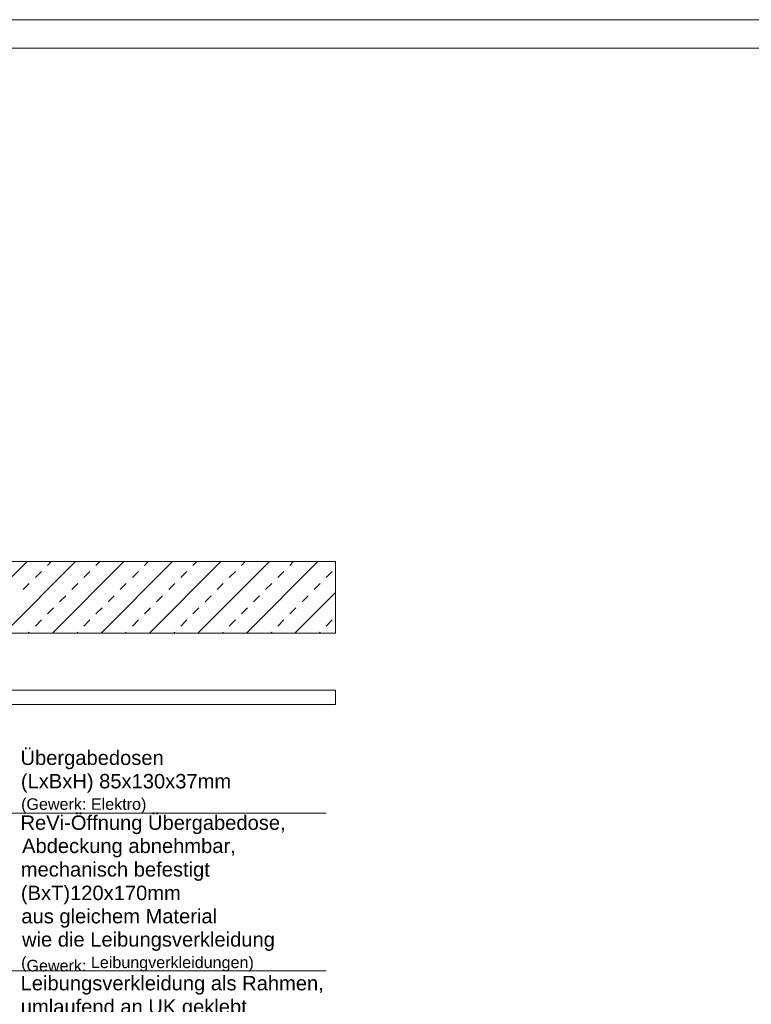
# Model space of a CAD drawing. Header units: metres. Extents: x 69 to 122.5, y -21.4 to -4.6.
# Tile 189 of 250: x 78.1 to 80.7, y -8 to -4.6. Entities that reach past the tile are written whole.
import ezdxf

# ---------------------------------------------------------------- set-up
doc = ezdxf.new("R2010")
doc.units = ezdxf.units.M
doc.header["$LTSCALE"] = 0.02
for name, color, linetype, lineweight in [('013_Beton und Stahlbetonarbeiten-allg.', 7, 'Continuous', 13), ('032_Metallarbeiten-Beschriftung 1_20', 7, 'Continuous', 5), ('Keine', 7, 'Continuous', 9)]:
    doc.layers.add(name, color=color, linetype=linetype, lineweight=lineweight)
doc.styles.add('Arial', font='arial.ttf')

msp = doc.modelspace()

# ---------------------------------------------------------------- linework, layer by layer
at = {"layer": '013_Beton und Stahlbetonarbeiten-allg.', "color": 251, "linetype": 'Continuous', "lineweight": 5, "true_color": 0x555555}
for p, q in [((78.1201, -6.4781), (77.8701, -6.7281)), ((78.2898, -6.4781), (78.0398, -6.7281)), ((78.4595, -6.4781), (78.2095, -6.7281)), ((78.6292, -6.4781), (78.3792, -6.7281)), ((78.7989, -6.4781), (78.5489, -6.7281)), ((78.9686, -6.4781), (78.7186, -6.7281)), ((79.1383, -6.4781), (78.8883, -6.7281)), ((79.2, -6.5862), (79.0581, -6.7281))]:
    msp.add_line(p, q, dxfattribs=at)
at = {"layer": '013_Beton und Stahlbetonarbeiten-allg.', "color": 251, "linetype": 'Continuous', "lineweight": 9, "true_color": 0x555555}
for p, q in [((78.1919, -6.4912), (78.205, -6.4781)), ((78.3616, -6.4912), (78.3747, -6.4781)), ((78.5313, -6.4912), (78.5444, -6.4781)), ((78.701, -6.4912), (78.7141, -6.4781)), ((78.8707, -6.4912), (78.8838, -6.4781)), ((79.0404, -6.4912), (79.0535, -6.4781)), ((78.1494, -6.5337), (78.1707, -6.5125)), ((78.3191, -6.5337), (78.3404, -6.5125)), ((78.4889, -6.5337), (78.5101, -6.5125)), ((78.6586, -6.5337), (78.6798, -6.5125)), ((78.8283, -6.5337), (78.8495, -6.5125)), ((78.998, -6.5337), (79.0192, -6.5125)), ((79.1677, -6.5337), (79.1889, -6.5125)), ((78.107, -6.5761), (78.1282, -6.5549)), ((78.2767, -6.5761), (78.2979, -6.5549)), ((78.4464, -6.5761), (78.4676, -6.5549)), ((78.6161, -6.5761), (78.6373, -6.5549)), ((78.7858, -6.5761), (78.8071, -6.5549)), ((78.9555, -6.5761), (78.9768, -6.5549)), ((79.1252, -6.5761), (79.1465, -6.5549)), ((78.2343, -6.6185), (78.2555, -6.5973)), ((78.404, -6.6185), (78.4252, -6.5973)), ((78.5737, -6.6185), (78.5949, -6.5973)), ((78.7434, -6.6185), (78.7646, -6.5973)), ((78.9131, -6.6185), (78.9343, -6.5973)), ((79.0828, -6.6185), (79.104, -6.5973)), ((78.1919, -6.6609), (78.2131, -6.6397)), ((78.3616, -6.6609), (78.3828, -6.6397)), ((78.5313, -6.6609), (78.5525, -6.6397)), ((78.701, -6.6609), (78.7222, -6.6397)), ((78.8707, -6.6609), (78.8919, -6.6397)), ((79.0404, -6.6609), (79.0616, -6.6397)), ((78.1494, -6.7034), (78.1707, -6.6822)), ((78.3191, -6.7034), (78.3404, -6.6822)), ((78.4889, -6.7034), (78.5101, -6.6822)), ((78.6586, -6.7034), (78.6798, -6.6822)), ((78.8283, -6.7034), (78.8495, -6.6822)), ((78.998, -6.7034), (79.0192, -6.6822)), ((79.1677, -6.7034), (79.1889, -6.6822)), ((78.1247, -6.7281), (78.1282, -6.7246)), ((78.2944, -6.7281), (78.2979, -6.7246)), ((78.4641, -6.7281), (78.4676, -6.7246)), ((78.6338, -6.7281), (78.6373, -6.7246)), ((78.8035, -6.7281), (78.8071, -6.7246)), ((78.9732, -6.7281), (78.9768, -6.7246)), ((79.1429, -6.7281), (79.1465, -6.7246))]:
    msp.add_line(p, q, dxfattribs=at)
at = {"layer": '013_Beton und Stahlbetonarbeiten-allg.', "color": 7, "linetype": 'Continuous', "lineweight": 18}
msp.add_lwpolyline([(77.395, -6.4781), (77.395, -6.7281), (79.2, -6.7281), (79.2, -6.4781)], close=True, dxfattribs=at)
at = {"layer": '032_Metallarbeiten-Beschriftung 1_20', "color": 7, "linetype": 'Continuous', "lineweight": 9}
for points in [[(77.5375, -7.0286), (77.9109, -7.9105), (79.1673, -7.9105)], [(77.5905, -7.0097), (77.7383, -7.3588), (79.1673, -7.3588)]]:
    msp.add_lwpolyline(points, dxfattribs=at)
at = {"layer": 'Keine', "lineweight": 18, "flags": 128}
for points in [[(69.0353, -4.5814), (92.8133, -4.5814), (92.8133, -21.4014), (69.0353, -21.4014)], [(69.4353, -4.6814), (92.7133, -4.6814), (92.7133, -21.3014), (69.4353, -21.3014)]]:
    msp.add_lwpolyline(points, close=True, dxfattribs=at)
at = {"layer": 'Keine', "color": 7, "linetype": 'Continuous', "lineweight": 9}
msp.add_lwpolyline([(79.2, -6.9781), (77.745, -6.9781), (77.745, -6.9281), (79.2, -6.9281)], close=True, dxfattribs=at)

# ---------------------------------------------------------------- texts
at = {"layer": '032_Metallarbeiten-Beschriftung 1_20', "color": 6, "true_color": 0xff00ff, "attachment_point": 7, "style": 'Arial'}
for s, insert, char_height in [('Übergabedosen', (78.0974, -7.2049), 0.050436), ('(LxBxH) 85x130x37mm', (78.0987, -7.2869), 0.050436), ('(Gewerk: Elektro)', (78.0995, -7.3589), 0.040349)]:
    msp.add_mtext(s, dxfattribs=dict(at, insert=insert, char_height=char_height))
at = {"layer": '032_Metallarbeiten-Beschriftung 1_20', "color": 7, "attachment_point": 7, "style": 'Arial'}
for s, insert, char_height in [('ReVi-Öffnung Übergabedose,', (78.0974, -7.4321), 0.050436), ('Abdeckung abnehmbar,', (78.1029, -7.5132), 0.050436), ('mechanisch befestigt', (78.0983, -7.5955), 0.050436), ('(BxT)120x170mm', (78.0987, -7.6778), 0.050436), ('aus gleichem Material', (78.1004, -7.7593), 0.050436), ('wie die Leibungsverkleidung', (78.1027, -7.8407), 0.050436), ('(', (78.0995, -7.9128), 0.0403), (')', (78.8954, -7.9128), 0.0403), ('Leibungsverkleidung als Rahmen,', (78.0978, -7.9937), 0.050436), ('umlaufend an UK geklebt', (78.0984, -8.076), 0.050436)]:
    msp.add_mtext(s, dxfattribs=dict(at, insert=insert, char_height=char_height))
at = {"layer": '032_Metallarbeiten-Beschriftung 1_20', "color": 8, "attachment_point": 7, "style": 'Arial'}
for s, insert, char_height in [('Gewerk:', (78.1183, -7.9128), 0.04035), ('Leibungverkleidungen', (78.3438, -7.9128), 0.040349)]:
    msp.add_mtext(s, dxfattribs=dict(at, insert=insert, char_height=char_height))

doc.saveas('drawing.dxf')
